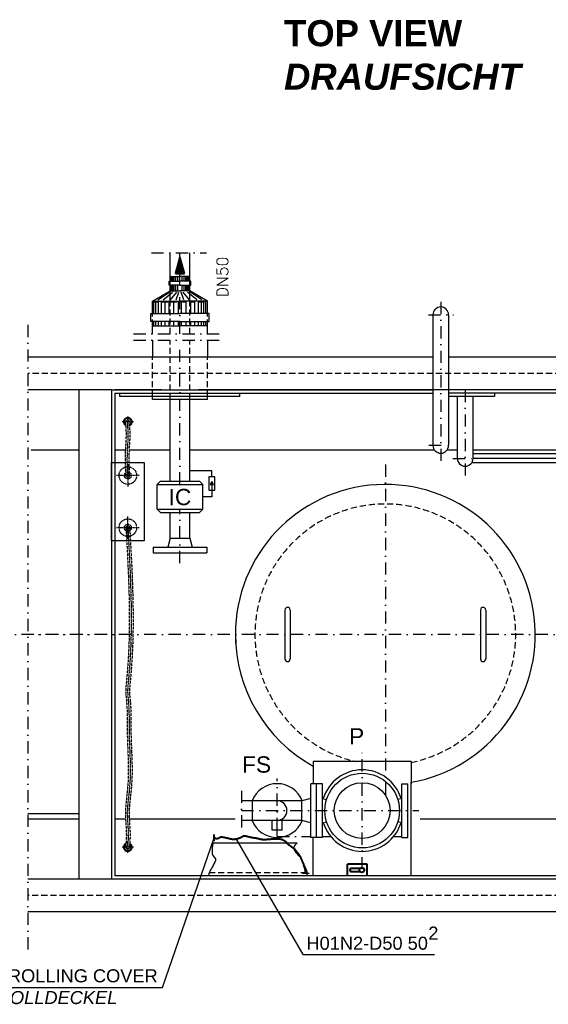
# Model space of a CAD drawing. Header units: millimetres. Extents: x 3957 to 44397, y -13363 to 1692.
# Tile 3 of 18: x 15479 to 17101, y -10078 to -7059. Entities that reach past the tile are written whole.
import ezdxf

# ---------------------------------------------------------------- set-up
doc = ezdxf.new("R2010")
doc.units = ezdxf.units.MM
doc.header["$LTSCALE"] = 0.5
doc.header["$MEASUREMENT"] = 0
doc.linetypes.add('DASHDOT', pattern=[1, 0.5, -0.25, 0, -0.25])
doc.linetypes.add('HIDDEN', pattern=[0.375, 0.25, -0.125])
doc.layers.get('0').update_dxf_attribs({"linetype": 'CONTINUOUS'})
for name, color, linetype in [('1', 7, 'CONTINUOUS'), ('2', 7, 'CONTINUOUS'), ('41', 7, 'CONTINUOUS'), ('44', 7, 'CONTINUOUS'), ('6', 7, 'CONTINUOUS'), ('7', 7, 'CONTINUOUS'), ('8', 7, 'CONTINUOUS'), ('POL_Schraff', 7, 'CONTINUOUS')]:
    doc.layers.add(name, color=color, linetype=linetype)
doc.layers.add('10', color=7, linetype='CONTINUOUS', lineweight=40)
doc.styles.add('ROMANS', font='ROMANS', dxfattribs={"height": 0.2})

# ---------------------------------------------------------------- blocks, each defined once
blk = doc.blocks.new('FPFEIL')
at = {"layer": '10', "color": 7, "linetype": 'Continuous'}
for p, q in [((-20.0004, 4.1486), (-15.4843, 4.1485)), ((-20, 4.5991), (-17.1636, 4.5989)), ((-20, 2.7989), (-10.4464, 2.7992)), ((-20, 2.3491), (-8.7671, 2.3489)), ((-20, 0.549), (-2.0492, 0.549)), ((-19.9997, 5.3586), (-19.9999, -5.3592)), ((-19.9999, 5.0489), (-18.8432, 5.0485)), ((-19.9999, 3.2487), (-12.126, 3.2489)), ((-19.9999, 1.4485), (-5.4081, 1.4489)), ((-19.9999, 0.9987), (-3.7285, 0.9993)), ((-19.9999, -5.3592), (0, 0)), ((-19.9998, 3.6985), (-13.8053, 3.6992)), ((-19.9998, 1.8983), (-7.0874, 1.8993)), ((0, 0), (-19.9997, 5.3586)), ((-19.9994, 0.0988), (-0.3696, 0.0993)), ((-20.0001, -1.701), (-6.3475, -1.7015)), ((-20.0001, -3.5012), (-13.0651, -3.5012)), ((-20.0001, -5.3014), (-19.7826, -5.3009)), ((-20, -1.2512), (-4.6684, -1.2512)), ((-20, -3.0514), (-11.386, -3.0509)), ((-19.9999, -0.3516), (-1.3095, -0.351)), ((-19.9999, -0.8014), (-2.9893, -0.801)), ((-19.9997, -4.8509), (-18.1038, -4.8514)), ((-19.9996, -2.6009), (-9.7062, -2.601)), ((-19.9996, -4.4011), (-16.424, -4.4014)), ((-19.9995, -2.1511), (-8.027, -2.1507)), ((-19.9995, -3.9513), (-14.7449, -3.9512))]:
    blk.add_line(p, q, dxfattribs=at)

msp = doc.modelspace()

# ---------------------------------------------------------------- hatches: boundary and pattern name
at = {"ltscale": 150}
h = msp.add_hatch(color=256, dxfattribs=at)
h.dxf.hatch_style = 1
h.paths.add_polyline_path([(16068.6, -8474.7), (16063.2, -8484.1), (16074, -8484.1)])

# ---------------------------------------------------------------- linework, layer by layer
at = {"linetype": 'Continuous'}
msp.add_lwpolyline([(15760.7, -8416.2), (15860.7, -8416.2), (15860.7, -8656.2), (15760.7, -8656.2)], close=True, dxfattribs=at)
at = {"ltscale": 150}
for points in [[(16068.6, -8460.7), (16068.6, -8441.7), (16000.8, -8441.7), (16000.8, -8441.7)], [(16068.6, -8481), (16068.6, -8521.6), (16040.7, -8521.6), (16040.7, -8521.6)]]:
    msp.add_lwpolyline(points, dxfattribs=at)
for points in [[(16059.6, -8501.2), (16077.6, -8501.2), (16077.6, -8460.7), (16059.6, -8460.7)], [(16068.6, -8474.7), (16063.2, -8484.1), (16074, -8484.1)]]:
    msp.add_lwpolyline(points, close=True, dxfattribs=at)
at = {"linetype": 'Continuous'}
for centre, radius, start, end in [((15810.7, -8291.5), 13.4, 295.2028, 244.5909), ((15810.7, -8291.5), 10.7, 302.5324, 237.1878), ((15810.7, -9595.8), 13.4, 114.493, 64.117), ((15810.7, -9595.8), 10.7, 122.4727, 57.4104)]:
    msp.add_arc(centre, radius, start, end, dxfattribs=at)
at = {"layer": '1', "color": 7, "linetype": 'Continuous', "ltscale": 150}
for start, end in [(21.5791, 158.5644), (201.4356, 338.4209)]:
    msp.add_arc((16268.7, -9483.6), 82.5, start, end, dxfattribs=at)
at = {"layer": '10', "color": 7, "linetype": 'Continuous', "ltscale": 150}
for p, q in [((16075.8, -9576.9), (16075.8, -9556.9)), ((16544.5, -9648.1), (16484.5, -9648.1)), ((16484.5, -9683.1), (16484.5, -9648.1)), ((16494.5, -9660.6), (16522.9, -9660.6)), ((16544.5, -9683.1), (16544.5, -9648.1)), ((16494.5, -9670.6), (16522.9, -9670.6))]:
    msp.add_line(p, q, dxfattribs=at)
msp.add_circle((16528.5, -9665.6), 7.5, dxfattribs=at)
msp.add_ellipse((16494.5, -9665.6), major_axis=(0, 5), ratio=0.45525, start_param=0, end_param=3.141593, dxfattribs=at)
for points, knots in [([(16222.1, -9572.6), (16220.4, -9572.4), (16218.8, -9572.2), (16217.2, -9571.8), (16216.1, -9571.5), (16215, -9571.3), (16213.9, -9571), (16212.8, -9570.7), (16211.7, -9570.4), (16210.6, -9570.2), (16208.9, -9569.7), (16207.3, -9569.3), (16205.6, -9568.9), (16204.3, -9568.6), (16202.9, -9568.3), (16201.5, -9568.1), (16200.3, -9567.9), (16199.1, -9567.9), (16197.8, -9567.7), (16196.2, -9567.4), (16194.6, -9567.1), (16192.9, -9566.9), (16191.8, -9566.7), (16190.7, -9566.6), (16189.6, -9566.5), (16188.1, -9566.2), (16186.6, -9566), (16185.1, -9565.6), (16184, -9565.4), (16182.9, -9565.1), (16181.8, -9564.8), (16180.9, -9564.6), (16179.9, -9564.3), (16178.9, -9564), (16177.7, -9563.6), (16176.5, -9563), (16175.2, -9562.8), (16174.3, -9562.6), (16173.3, -9562.5), (16172.4, -9562.4), (16171.5, -9562.2), (16170.7, -9561.9), (16169.9, -9561.9), (16168.9, -9561.9), (16168, -9561.9), (16167, -9561.9), (16166.8, -9561.9), (16166.5, -9561.9), (16166.2, -9561.9), (16165.9, -9561.9), (16165.7, -9561.9), (16165.4, -9561.9), (16165.1, -9561.9), (16164.8, -9562.2), (16164.6, -9562.4), (16164.3, -9562.5), (16164, -9562.6), (16163.7, -9562.8), (16162.9, -9563.2), (16162.1, -9563.9), (16161.3, -9564.4), (16160.8, -9564.7), (16160.2, -9564.9), (16159.6, -9565.2), (16159, -9565.6), (16158.6, -9566.2), (16158, -9566.5), (16156.9, -9567), (16155.8, -9567.2), (16154.7, -9567.7), (16154.1, -9567.9), (16153.6, -9568.3), (16153.1, -9568.5), (16152.1, -9568.9), (16151.1, -9569), (16150.2, -9569.3), (16149.5, -9569.6), (16148.8, -9569.9), (16148.1, -9570.2), (16147.5, -9570.4), (16146.7, -9570.4), (16146.1, -9570.6), (16145.2, -9570.8), (16144.5, -9571.2), (16143.6, -9571.4), (16143.1, -9571.5), (16142.5, -9571.3), (16142, -9571.4), (16141.3, -9571.5), (16140.6, -9571.8), (16139.9, -9571.8), (16139, -9571.8), (16138, -9571.8), (16137, -9571.8), (16136.4, -9571.8), (16135.7, -9571.8), (16135, -9571.8), (16133.9, -9571.8), (16132.8, -9571.8), (16131.7, -9571.8), (16130.9, -9571.8), (16130, -9571.5), (16129.2, -9571.4), (16128.5, -9571.3), (16127.9, -9571.1), (16127.2, -9571), (16126.1, -9570.8), (16125, -9570.8), (16123.9, -9570.6), (16123.2, -9570.4), (16122.6, -9569.9), (16121.8, -9569.7), (16121, -9569.6), (16120.2, -9569.5), (16119.4, -9569.3), (16118.3, -9569.1), (16117.2, -9568.8), (16116.1, -9568.5), (16115.4, -9568.4), (16114.7, -9568.3), (16114, -9568.1), (16113.1, -9567.9), (16112.1, -9567.5), (16111.2, -9567.3), (16110.5, -9567.1), (16109.8, -9567), (16109.1, -9566.9), (16108.3, -9566.7), (16107.5, -9566.6), (16106.6, -9566.5), (16105.5, -9566.3), (16104.4, -9566.2), (16103.3, -9566.1), (16102.7, -9566), (16102, -9565.6), (16101.3, -9565.6), (16100.7, -9565.6), (16100.2, -9565.6), (16099.6, -9565.6), (16099, -9565.6), (16098.3, -9565.6), (16097.6, -9565.6), (16097.2, -9565.6), (16096.8, -9565.6), (16096.4, -9565.6), (16095.9, -9565.6), (16095.5, -9565.9), (16095.1, -9566.1), (16094.7, -9566.2), (16094.3, -9566.3), (16093.9, -9566.5), (16093.6, -9566.5), (16093.3, -9566.4), (16093.1, -9566.5), (16092.8, -9566.5), (16092.5, -9566.8), (16092.3, -9566.9), (16092, -9566.9), (16091.7, -9566.8), (16091.4, -9566.9), (16091, -9567.1), (16090.6, -9567.4), (16090.2, -9567.7), (16089.9, -9567.9), (16089.7, -9568.3), (16089.4, -9568.5), (16089.1, -9568.7), (16088.8, -9568.8), (16088.6, -9568.9), (16088.4, -9569), (16088.3, -9569.3), (16088.1, -9569.3), (16087.8, -9569.5), (16087.3, -9569.2), (16086.9, -9569.3), (16086.5, -9569.4), (16086.1, -9569.7), (16085.7, -9569.7), (16085.1, -9569.7), (16084.6, -9569.7), (16084, -9569.7), (16083.8, -9569.7), (16083.5, -9569.7), (16083.2, -9569.7), (16082.9, -9569.7), (16082.7, -9569.7), (16082.4, -9569.7), (16082, -9569.7), (16081.6, -9569.7), (16081.2, -9569.7), (16080.9, -9569.7), (16080.6, -9569.5), (16080.3, -9569.3), (16080.1, -9569.2), (16079.8, -9569.1), (16079.5, -9568.9), (16079.2, -9568.8), (16079, -9568.7), (16078.7, -9568.5), (16078.4, -9568.4), (16078.1, -9568.2), (16077.9, -9568.1), (16077.6, -9568), (16077.3, -9567.8), (16077.1, -9567.7), (16076.9, -9567.6), (16076.8, -9567.4), (16076.6, -9567.3), (16076.4, -9567.1), (16076.1, -9566.9), (16075.8, -9566.9)], [0, 0, 0, 0, 0.032833, 0.032833, 0.032833, 0.055088, 0.055088, 0.055088, 0.077343, 0.077343, 0.077343, 0.110725, 0.110725, 0.110725, 0.138248, 0.138248, 0.138248, 0.162686, 0.162686, 0.162686, 0.195519, 0.195519, 0.195519, 0.217277, 0.217277, 0.217277, 0.247451, 0.247451, 0.247451, 0.269706, 0.269706, 0.269706, 0.289354, 0.289354, 0.289354, 0.314957, 0.314957, 0.314957, 0.33404, 0.33404, 0.33404, 0.350456, 0.350456, 0.350456, 0.369348, 0.369348, 0.369348, 0.374746, 0.374746, 0.374746, 0.380144, 0.380144, 0.380144, 0.386178, 0.386178, 0.386178, 0.392213, 0.392213, 0.392213, 0.411675, 0.411675, 0.411675, 0.423744, 0.423744, 0.423744, 0.437238, 0.437238, 0.437238, 0.460297, 0.460297, 0.460297, 0.472366, 0.472366, 0.472366, 0.492014, 0.492014, 0.492014, 0.506548, 0.506548, 0.506548, 0.520308, 0.520308, 0.520308, 0.537377, 0.537377, 0.537377, 0.548172, 0.548172, 0.548172, 0.561934, 0.561934, 0.561934, 0.580826, 0.580826, 0.580826, 0.59432, 0.59432, 0.59432, 0.61591, 0.61591, 0.61591, 0.632327, 0.632327, 0.632327, 0.646088, 0.646088, 0.646088, 0.667846, 0.667846, 0.667846, 0.68238, 0.68238, 0.68238, 0.698796, 0.698796, 0.698796, 0.721051, 0.721051, 0.721051, 0.734812, 0.734812, 0.734812, 0.75446, 0.75446, 0.75446, 0.768221, 0.768221, 0.768221, 0.784637, 0.784637, 0.784637, 0.806396, 0.806396, 0.806396, 0.820157, 0.820157, 0.820157, 0.830953, 0.830953, 0.830953, 0.844446, 0.844446, 0.844446, 0.852543, 0.852543, 0.852543, 0.861078, 0.861078, 0.861078, 0.869612, 0.869612, 0.869612, 0.875009, 0.875009, 0.875009, 0.881044, 0.881044, 0.881044, 0.886442, 0.886442, 0.886442, 0.896173, 0.896173, 0.896173, 0.903806, 0.903806, 0.903806, 0.909841, 0.909841, 0.909841, 0.913657, 0.913657, 0.913657, 0.921754, 0.921754, 0.921754, 0.930288, 0.930288, 0.930288, 0.941084, 0.941084, 0.941084, 0.946481, 0.946481, 0.946481, 0.951879, 0.951879, 0.951879, 0.959975, 0.959975, 0.959975, 0.96601, 0.96601, 0.96601, 0.972044, 0.972044, 0.972044, 0.978079, 0.978079, 0.978079, 0.984114, 0.984114, 0.984114, 0.990148, 0.990148, 0.990148, 0.993965, 0.993965, 0.993965, 1, 1, 1, 1]), ([(16356.5, -9676.1), (16356.3, -9675.2), (16356.2, -9674.2), (16356, -9673.3), (16355.9, -9672.5), (16356.1, -9671.6), (16356, -9670.8), (16356, -9670.6), (16355.6, -9670.6), (16355.6, -9670.4), (16355.6, -9670.1), (16355.6, -9669.9), (16355.6, -9669.6), (16355.6, -9669.3), (16355.6, -9669), (16355.6, -9668.8), (16355.6, -9668.4), (16355.6, -9667.9), (16355.6, -9667.5), (16355.6, -9667.1), (16355.6, -9666.7), (16355.6, -9666.3), (16355.6, -9666), (16355.6, -9665.8), (16355.6, -9665.5), (16355.6, -9665.3), (16355.2, -9665.3), (16355.2, -9665.1), (16355.1, -9664.8), (16355.3, -9664.5), (16355.2, -9664.2), (16355.1, -9663.8), (16354.9, -9663.4), (16354.8, -9663), (16354.7, -9662.8), (16354.8, -9662.5), (16354.8, -9662.2), (16354.7, -9662), (16354.4, -9661.9), (16354.4, -9661.8), (16354.2, -9661.4), (16354.5, -9660.9), (16354.4, -9660.5), (16354.3, -9660.4), (16354, -9660.3), (16354, -9660.1), (16353.9, -9659.9), (16354.1, -9659.6), (16354, -9659.3), (16353.8, -9659), (16353.7, -9658.8), (16353.6, -9658.5), (16353.4, -9658.2), (16353.3, -9658), (16353.1, -9657.7), (16353, -9657.3), (16352.9, -9656.8), (16352.7, -9656.4), (16352.6, -9656), (16352.5, -9655.6), (16352.3, -9655.2), (16352.2, -9654.9), (16352, -9654.7), (16351.9, -9654.4), (16351.8, -9654.1), (16351.6, -9653.8), (16351.5, -9653.6), (16351.3, -9653.2), (16351.7, -9652.7), (16351.5, -9652.3), (16351.4, -9652.1), (16351.2, -9651.8), (16351.1, -9651.5), (16351, -9651.2), (16350.8, -9651), (16350.7, -9650.7), (16350.5, -9650.3), (16350.8, -9649.8), (16350.7, -9649.5), (16350.6, -9649.2), (16350.3, -9648.9), (16350.3, -9648.6), (16350.2, -9648.4), (16350.3, -9648.1), (16350.3, -9647.8), (16350.2, -9647.4), (16350.1, -9647), (16349.9, -9646.6), (16349.7, -9646.3), (16349.6, -9646), (16349.4, -9645.8), (16349.3, -9645.5), (16349.2, -9645.2), (16349, -9644.9), (16348.9, -9644.7), (16348.8, -9644.4), (16348.6, -9644.1), (16348.4, -9643.6), (16348.1, -9643), (16347.8, -9642.5), (16347.6, -9642.1), (16347.5, -9641.6), (16347.4, -9641.2), (16347.1, -9640.5), (16346.9, -9639.9), (16346.6, -9639.2), (16346.3, -9638.6), (16346, -9638.1), (16345.7, -9637.5), (16345.5, -9637), (16345.6, -9636.4), (16345.3, -9635.9), (16345, -9635.2), (16344.5, -9634.5), (16344.1, -9633.8), (16343.8, -9633.3), (16343.5, -9632.8), (16343.3, -9632.2), (16343, -9631.4), (16342.7, -9630.6), (16342.5, -9629.7), (16342.2, -9628.9), (16341.9, -9628.1), (16341.6, -9627.3), (16341.4, -9626.6), (16341.2, -9625.9), (16340.8, -9625.2), (16340.3, -9624.2), (16339.4, -9623.3), (16338.8, -9622.3), (16338.3, -9621.7), (16338, -9620.9), (16337.5, -9620.3), (16337, -9619.6), (16336.4, -9618.9), (16335.9, -9618.2), (16335.2, -9617.4), (16334.5, -9616.6), (16333.8, -9615.8), (16333.2, -9615), (16332.8, -9614.1), (16332.2, -9613.3), (16331.5, -9612.5), (16330.4, -9612.1), (16329.7, -9611.2), (16329, -9610.3), (16328.4, -9609.3), (16327.7, -9608.4), (16327.1, -9607.7), (16326.6, -9607), (16326, -9606.3), (16325.2, -9605.3), (16324.4, -9604.4), (16323.6, -9603.4), (16322.9, -9602.7), (16322.3, -9602), (16321.5, -9601.4), (16320.9, -9600.9), (16320.1, -9600.6), (16319.5, -9600.2), (16318.5, -9599.5), (16317.5, -9598.8), (16316.6, -9598.1), (16315.8, -9597.5), (16315.3, -9596.6), (16314.5, -9596), (16313.9, -9595.6), (16313.1, -9595.3), (16312.5, -9594.8), (16311.5, -9594.1), (16310.5, -9593.5), (16309.6, -9592.8), (16308.9, -9592.2), (16308.2, -9591.6), (16307.5, -9591.1), (16306.8, -9590.5), (16305.9, -9590.1), (16305.1, -9589.5), (16304.2, -9588.8), (16303.4, -9588.1), (16302.6, -9587.4), (16302, -9586.9), (16301.5, -9586.4), (16301, -9585.8), (16300.2, -9584.9), (16299.6, -9583.8), (16298.9, -9582.9), (16298.4, -9582.2), (16297.9, -9581.5), (16297.3, -9580.8), (16296.6, -9580.2), (16295.9, -9579.7), (16295.2, -9579.2), (16294.3, -9578.5), (16293.3, -9577.8), (16292.3, -9577.1), (16291.8, -9576.7), (16291.3, -9576.3), (16290.7, -9575.9), (16290, -9575.4), (16289, -9575.5), (16288.2, -9575.1), (16287.6, -9574.8), (16287.2, -9574.1), (16286.6, -9573.9), (16286.1, -9573.7), (16285.5, -9573.6), (16284.9, -9573.4), (16284.1, -9573.2), (16283.3, -9572.8), (16282.5, -9572.6), (16281.9, -9572.5), (16281.4, -9572.4), (16280.8, -9572.2), (16280.3, -9572.1), (16279.7, -9571.9), (16279.2, -9571.8), (16278.4, -9571.6), (16277.6, -9571.4), (16276.7, -9571.4), (16275.9, -9571.4), (16275.1, -9571.4), (16274.3, -9571.4), (16273.3, -9571.4), (16272.3, -9571.4), (16271.4, -9571.4), (16270.7, -9571.4), (16270, -9571.4), (16269.3, -9571.4), (16268.6, -9571.4), (16268, -9571.4), (16267.3, -9571.4), (16266.2, -9571.4), (16265.1, -9571.4), (16264, -9571.4), (16263.2, -9571.4), (16262.3, -9571.4), (16261.5, -9571.4), (16260.7, -9571.4), (16259.9, -9571.4), (16259.1, -9571.4), (16257.8, -9571.4), (16256.6, -9571.4), (16255.4, -9571.4), (16254.4, -9571.4), (16253.4, -9571.4), (16252.5, -9571.4), (16251.1, -9571.4), (16249.7, -9571.7), (16248.4, -9571.8), (16247.3, -9571.9), (16246.2, -9571.7), (16245.1, -9571.8), (16244, -9571.9), (16242.9, -9572.1), (16241.8, -9572.2), (16240.3, -9572.4), (16238.8, -9572.5), (16237.3, -9572.6), (16236.2, -9572.7), (16235.1, -9573), (16234, -9573), (16232.9, -9573), (16231.8, -9573), (16230.7, -9573), (16229.1, -9573), (16227.4, -9573), (16225.8, -9573), (16224.5, -9573), (16223.3, -9572.8), (16222.1, -9572.6)], [0, 0, 0, 0, 0.014658, 0.014658, 0.014658, 0.027291, 0.027291, 0.027291, 0.030269, 0.030269, 0.030269, 0.03448, 0.03448, 0.03448, 0.038691, 0.038691, 0.038691, 0.045007, 0.045007, 0.045007, 0.051323, 0.051323, 0.051323, 0.055534, 0.055534, 0.055534, 0.058512, 0.058512, 0.058512, 0.062723, 0.062723, 0.062723, 0.069381, 0.069381, 0.069381, 0.073592, 0.073592, 0.073592, 0.07657, 0.07657, 0.07657, 0.082886, 0.082886, 0.082886, 0.085864, 0.085864, 0.085864, 0.090075, 0.090075, 0.090075, 0.094783, 0.094783, 0.094783, 0.099491, 0.099491, 0.099491, 0.106149, 0.106149, 0.106149, 0.112807, 0.112807, 0.112807, 0.117515, 0.117515, 0.117515, 0.122223, 0.122223, 0.122223, 0.128539, 0.128539, 0.128539, 0.133248, 0.133248, 0.133248, 0.137955, 0.137955, 0.137955, 0.144272, 0.144272, 0.144272, 0.14898, 0.14898, 0.14898, 0.153191, 0.153191, 0.153191, 0.159849, 0.159849, 0.159849, 0.164557, 0.164557, 0.164557, 0.169265, 0.169265, 0.169265, 0.173973, 0.173973, 0.173973, 0.183389, 0.183389, 0.183389, 0.190047, 0.190047, 0.190047, 0.201385, 0.201385, 0.201385, 0.210801, 0.210801, 0.210801, 0.219482, 0.219482, 0.219482, 0.231759, 0.231759, 0.231759, 0.241175, 0.241175, 0.241175, 0.254492, 0.254492, 0.254492, 0.267808, 0.267808, 0.267808, 0.279146, 0.279146, 0.279146, 0.297258, 0.297258, 0.297258, 0.309535, 0.309535, 0.309535, 0.323017, 0.323017, 0.323017, 0.339461, 0.339461, 0.339461, 0.354644, 0.354644, 0.354644, 0.371088, 0.371088, 0.371088, 0.3892, 0.3892, 0.3892, 0.402682, 0.402682, 0.402682, 0.422093, 0.422093, 0.422093, 0.436982, 0.436982, 0.436982, 0.449259, 0.449259, 0.449259, 0.46737, 0.46737, 0.46737, 0.482259, 0.482259, 0.482259, 0.494535, 0.494535, 0.494535, 0.512648, 0.512648, 0.512648, 0.526129, 0.526129, 0.526129, 0.541312, 0.541312, 0.541312, 0.557756, 0.557756, 0.557756, 0.569667, 0.569667, 0.569667, 0.587779, 0.587779, 0.587779, 0.601261, 0.601261, 0.601261, 0.614742, 0.614742, 0.614742, 0.632854, 0.632854, 0.632854, 0.643382, 0.643382, 0.643382, 0.656698, 0.656698, 0.656698, 0.667225, 0.667225, 0.667225, 0.675906, 0.675906, 0.675906, 0.689222, 0.689222, 0.689222, 0.697904, 0.697904, 0.697904, 0.706585, 0.706585, 0.706585, 0.719392, 0.719392, 0.719392, 0.732025, 0.732025, 0.732025, 0.746763, 0.746763, 0.746763, 0.757291, 0.757291, 0.757291, 0.767818, 0.767818, 0.767818, 0.784662, 0.784662, 0.784662, 0.797295, 0.797295, 0.797295, 0.809928, 0.809928, 0.809928, 0.828877, 0.828877, 0.828877, 0.843615, 0.843615, 0.843615, 0.864775, 0.864775, 0.864775, 0.881619, 0.881619, 0.881619, 0.898594, 0.898594, 0.898594, 0.92185, 0.92185, 0.92185, 0.938824, 0.938824, 0.938824, 0.955669, 0.955669, 0.955669, 0.980934, 0.980934, 0.980934, 1, 1, 1, 1])]:
    msp.add_open_spline(points, degree=3, knots=knots, dxfattribs=at)
at = {"layer": '2', "color": 7, "linetype": 'DASHDOT', "ltscale": 150}
for p, q in [((15882.9, -7773.6), (16051.9, -7773.6)), ((15503.9, -7994.4), (15503.9, -9920.6)), ((15828.1, -8021.7), (16113.3, -8021.7)), ((15828.1, -8041.7), (16113.3, -8041.7))]:
    msp.add_line(p, q, dxfattribs=at)
at = {"layer": '2', "color": 7, "linetype": 'DASHDOT', "ltscale": 5}
for p, q in [((15827.7, -8291.5), (15793.6, -8291.5)), ((15810.7, -8274.4), (15810.7, -8308.5)), ((15810.7, -8421.8), (15810.7, -8490.5)), ((15845, -8456.2), (15776.4, -8456.2)), ((15810.7, -8650.5), (15810.7, -8581.8)), ((15845, -8616.2), (15776.4, -8616.2)), ((15827.7, -9595.8), (15793.6, -9595.8)), ((15810.7, -9612.8), (15810.7, -9578.7))]:
    msp.add_line(p, q, dxfattribs=at)
at = {"layer": '2', "color": 7, "linetype": 'Continuous', "ltscale": 150}
msp.add_line((16366.5, -9676.1), (16346.5, -9676.1), dxfattribs=at)
at = {"layer": '2', "color": 7, "linetype": 'HIDDEN', "ltscale": 5}
for centre, radius in [((15810.7, -8456.2), 26.9), ((15810.7, -8456.2), 10.7), ((15810.7, -8456.2), 5.73), ((15810.7, -8616.2), 26.9), ((15810.7, -8616.2), 10.7), ((15810.7, -8616.2), 5.73)]:
    msp.add_circle(centre, radius, dxfattribs=at)
for centre, start, end in [((15810.7, -8291.5), 0, 180), ((15810.7, -9595.8), 180, 0)]:
    msp.add_arc(centre, 5.73, start, end, dxfattribs=at)
for points, knots in [([(15805, -8456.6), (15805, -8456.5), (15804.1, -8437), (15801.5, -8390.3), (15808.1, -8337), (15804.7, -8301.5), (15804.9, -8293.1), (15804.9, -8291.5)], [407.215601, 407.215601, 407.215601, 407.215601, 407.709886, 465.700436, 547.235315, 567.70053, 572.396176, 572.396176, 572.396176, 572.396176]), ([(15816.4, -8456.2), (15815.6, -8436.8), (15813, -8390.3), (15819.5, -8337), (15816.2, -8301.5), (15816.3, -8293.1), (15816.4, -8291.5)], [407.708993, 407.708993, 407.708993, 407.708993, 465.700436, 547.235315, 567.70053, 572.396177, 572.396177, 572.396177, 572.396177])]:
    msp.add_open_spline(points, degree=3, knots=knots, dxfattribs=at)
at = {"layer": '2', "color": 7, "linetype": 'DASHDOT', "ltscale": 5}
msp.add_open_spline([(15810.7, -8456.2), (15809.9, -8436.8), (15807.3, -8390.3), (15813.8, -8337), (15810.4, -8301.5), (15810.6, -8293.1), (15810.7, -8291.5)], degree=3, knots=[407.708993, 407.708993, 407.708993, 407.708993, 465.700436, 547.235314, 567.70053, 572.396176, 572.396176, 572.396176, 572.396176], dxfattribs=at)
at = {"layer": '2', "color": 7, "linetype": 'HIDDEN', "ltscale": 5}
for points in [[(15805, -8616.2), (15806.7, -9084.1), (15804.4, -9119.2), (15807, -9152.5), (15808.7, -9233.8), (15810.3, -9409.6), (15803.4, -9489), (15805.9, -9570.5), (15804.9, -9591), (15804.9, -9595.7)], [(15816.4, -8616.2), (15818.2, -9084.1), (15815.9, -9119.2), (15818.5, -9152.5), (15820.1, -9233.8), (15821.8, -9409.6), (15814.9, -9489), (15817.3, -9570.5), (15816.3, -9591), (15816.4, -9595.7)]]:
    msp.add_spline(points, degree=3, dxfattribs=at)
at = {"layer": '2', "color": 7, "linetype": 'DASHDOT', "ltscale": 5}
msp.add_spline([(15810.7, -8616.2), (15812.4, -9084.1), (15810.1, -9119.2), (15812.7, -9152.5), (15814.4, -9233.8), (15816.1, -9409.6), (15809.1, -9489), (15811.6, -9570.5), (15810.6, -9591), (15810.7, -9595.7)], degree=3, dxfattribs=at)
at = {"layer": '41', "linetype": 'Continuous', "ltscale": 150}
for p, q in [((15940.5, -7923.6), (15940.5, -7773.6)), ((16000.8, -7923.6), (16000.8, -7773.6)), ((15886.5, -8021.7), (15886.5, -7996.9)), ((16054.8, -8021.7), (16054.8, -7996.9)), ((15886.5, -8041.7), (15886.5, -8093.6)), ((16054.8, -8041.7), (16054.8, -8093.6)), ((15786.5, -8213.6), (15786.5, -8203.6)), ((16131.5, -8193.6), (16027.8, -8193.6)), ((16154.8, -8213.6), (16154.8, -8203.6)), ((16154.8, -8213.6), (15786.5, -8213.6)), ((15886.5, -8223.6), (15886.5, -8213.6)), ((16054.8, -8223.6), (15886.5, -8223.6)), ((15940.5, -8473.6), (15940.5, -8223.6)), ((16000.8, -8473.6), (16000.8, -8223.6)), ((16054.8, -8223.6), (16054.8, -8213.6)), ((15900.7, -8483.6), (15910.7, -8473.6)), ((15910.7, -8473.6), (16030.7, -8473.6)), ((16030.7, -8473.6), (16040.7, -8483.6)), ((15900.7, -8559.6), (15900.7, -8483.6)), ((15900.7, -8483.6), (16040.7, -8483.6)), ((16040.7, -8559.6), (16040.7, -8483.6)), ((15910.7, -8569.6), (15900.7, -8559.6)), ((15900.7, -8559.6), (16040.7, -8559.6)), ((15910.7, -8569.6), (16030.7, -8569.6)), ((15940.5, -8648.6), (15940.5, -8569.6)), ((16000.8, -8648.6), (16000.8, -8569.6)), ((16040.7, -8559.6), (16030.7, -8569.6)), ((15940.5, -8648.6), (15933.3, -8675.6)), ((15940.5, -8648.6), (16000.8, -8648.6)), ((16000.8, -8648.6), (16008, -8675.6)), ((15888.2, -8675.6), (16053.2, -8675.6)), ((15888.2, -8675.6), (15888.2, -8693.6)), ((15888.2, -8693.6), (16053.2, -8693.6)), ((16053.2, -8675.6), (16053.2, -8693.6))]:
    msp.add_line(p, q, dxfattribs=at)
at = {"layer": '41', "linetype": 'DASHDOT', "ltscale": 150}
for p, q in [((15970.7, -8021.7), (15970.7, -7773.6)), ((15970.7, -8483.6), (15970.7, -8041.7)), ((15970.7, -8724.6), (15970.7, -8559.6)), ((15827.7, -9595.8), (15792.8, -9595.8))]:
    msp.add_line(p, q, dxfattribs=at)
at = {"layer": '41', "linetype": 'HIDDEN', "ltscale": 150}
for p, q in [((15886.5, -7923.6), (16054.8, -7923.6)), ((15886.5, -7996.9), (15886.5, -7923.6)), ((15940.5, -8021.7), (15940.5, -7923.6)), ((16000.8, -8021.7), (16000.8, -7923.6)), ((16054.8, -7996.9), (16054.8, -7923.6)), ((15940.5, -8223.6), (15940.5, -8041.7)), ((16000.8, -8223.6), (16000.8, -8041.7)), ((15886.5, -8213.6), (15886.5, -8093.6)), ((16054.8, -8213.6), (16054.8, -8093.6))]:
    msp.add_line(p, q, dxfattribs=at)
at = {"layer": '41', "color": 7, "linetype": 'DASHDOT', "ltscale": 150}
for p, q in [((16770.7, -7923.5), (16770.7, -8418.6)), ((16732.6, -7963.6), (16810.1, -7963.6)), ((16845.7, -8193.6), (16845.7, -8457.3)), ((16734.1, -8363.6), (16806.7, -8363.6)), ((16600.7, -8422.3), (16600.7, -9464.3)), ((16808.2, -8403.6), (16869.8, -8403.6)), ((19127.2, -8943.6), (14700.8, -8943.6)), ((15820.7, -8943.6), (15503.9, -8943.6)), ((16529.7, -9663.7), (16529.7, -9303.5)), ((16268.7, -9543.8), (16268.7, -9385.6)), ((16159, -9422.6), (16159, -9556.1)), ((16159, -9483.6), (16703.2, -9483.6)), ((16268.7, -9563.1), (16268.7, -9543.8)), ((16268.7, -9563.1), (16371.7, -9563.1)), ((16407.7, -9563.1), (16433.2, -9563.1)), ((16626.1, -9563.1), (16651.7, -9563.1))]:
    msp.add_line(p, q, dxfattribs=at)
at = {"layer": '41', "color": 7, "linetype": 'Continuous', "ltscale": 150}
for p, q in [((16746.5, -7963.6), (16746.5, -8363.6)), ((16794.8, -7963.6), (16794.8, -8363.6)), ((16746.5, -8093.6), (15503.9, -8093.6)), ((17346.5, -8093.6), (16794.8, -8093.6)), ((15760.7, -8193.6), (15503.9, -8193.6)), ((15660.7, -8193.6), (15660.7, -9693.6)), ((15760.7, -8193.6), (16746.5, -8193.6)), ((15760.7, -8193.6), (15760.7, -9693.6)), ((15913.5, -8193.6), (15770.7, -8193.6)), ((15770.7, -8203.6), (16746.5, -8203.6)), ((15770.7, -8203.6), (15770.7, -9683.6)), ((17420.5, -8193.6), (16131.5, -8193.6)), ((17346.5, -8193.6), (16794.8, -8193.6)), ((17346.5, -8203.6), (16794.8, -8203.6)), ((16935.7, -8203.6), (16935.7, -8213.6)), ((16935.7, -8213.6), (16794.8, -8213.6)), ((16821.6, -8403.6), (16821.6, -8213.6)), ((16869.8, -8403.6), (16869.8, -8213.6)), ((15513.9, -8377.9), (15660.7, -8377.9)), ((15770.7, -8377.9), (15803.6, -8377.9)), ((15816.6, -8377.9), (15940.5, -8377.9)), ((16000.8, -8377.9), (16751.3, -8377.9)), ((16790, -8377.9), (16821.6, -8377.9)), ((16869.8, -8377.9), (17271.6, -8377.9)), ((17271.6, -8389.5), (16869.8, -8389.5)), ((17276.1, -8417.8), (16865.2, -8417.8)), ((17271.6, -8403.6), (16869.8, -8403.6)), ((16292.7, -8868.6), (16292.7, -9018.6)), ((16308.7, -8868.6), (16308.7, -9018.6)), ((16892.7, -8868.6), (16892.7, -9018.6)), ((16908.7, -8868.6), (16908.7, -9018.6)), ((16679.7, -9333.6), (16379.7, -9333.6)), ((16379.7, -9333.6), (16379.7, -9401.1)), ((16679.7, -9333.6), (16679.7, -9401.1)), ((16371.7, -9566.1), (16371.7, -9401.1)), ((16407.7, -9401.1), (16371.7, -9401.1)), ((16389.7, -9566.1), (16389.7, -9401.1)), ((16407.7, -9566.1), (16407.7, -9401.1)), ((16651.7, -9566.1), (16651.7, -9401.1)), ((16669.7, -9566.1), (16669.7, -9401.1)), ((16679.7, -9683.6), (16679.7, -9396.8)), ((16371.7, -9446.2), (16344.7, -9453.5)), ((16407.7, -9446.2), (16420.3, -9449.6)), ((16651.7, -9446.2), (16639, -9449.6)), ((16344.7, -9453.5), (16159, -9453.5)), ((16192.7, -9513.8), (16192.7, -9453.5)), ((16344.7, -9513.8), (16344.7, -9453.5)), ((15660.7, -9493.6), (15503.9, -9493.6)), ((15503.9, -9509.3), (15660.7, -9509.3)), ((15770.7, -9509.3), (15803.8, -9509.3)), ((15815.3, -9509.3), (16140.2, -9509.3)), ((16707.7, -9509.3), (17637.8, -9509.3)), ((16344.7, -9513.8), (16159, -9513.8)), ((16253.7, -9543.8), (16253.7, -9513.8)), ((16283.7, -9543.8), (16283.7, -9513.8)), ((16371.7, -9521), (16344.7, -9513.8)), ((16407.7, -9521), (16420.3, -9517.6)), ((16651.7, -9521), (16639, -9517.6)), ((16283.7, -9543.8), (16253.7, -9543.8)), ((16407.7, -9566.1), (16371.7, -9566.1)), ((16379.7, -9683.6), (16379.7, -9566.1)), ((16329.8, -9583.6), (16071.9, -9583.6)), ((18350.7, -9683.6), (15770.7, -9683.6)), ((15760.7, -9693.6), (15503.9, -9693.6)), ((18360.7, -9693.6), (15760.7, -9693.6)), ((18717.1, -9793.6), (15503.9, -9793.6))]:
    msp.add_line(p, q, dxfattribs=at)
at = {"layer": '41', "color": 7, "linetype": 'HIDDEN', "ltscale": 150}
for p, q in [((18490.3, -8143.6), (15503.9, -8143.6)), ((16359.8, -9674.6), (16059.8, -9674.6)), ((18460.7, -9743.6), (15503.9, -9743.6))]:
    msp.add_line(p, q, dxfattribs=at)
at = {"layer": '41', "color": 7, "linetype": 'Continuous', "ltscale": 150}
for radius in [114.5, 85.5]:
    msp.add_circle((16529.7, -9483.6), radius, dxfattribs=at)
for centre, radius, start, end in [((16770.7, -7963.6), 24.1, 0, 180), ((16770.7, -8363.6), 24.1, 180, 0), ((16845.7, -8403.6), 24.1, 180, 0), ((16600.7, -8943.6), 460, 279.889, 179.9994), ((16300.7, -8868.6), 8, 0, 180), ((16900.7, -8868.6), 8, 0, 180), ((16600.7, -8943.6), 460, 180, 241.2862), ((16600.7, -8943.6), 460, 180, 183.2888), ((16300.7, -9018.6), 8, 180, 0), ((16900.7, -9018.6), 8, 180, 0), ((16529.7, -9483.6), 125, 17.4353, 162.5647), ((16268.7, -9483.6), 30.1, 270, 90), ((16529.7, -9483.6), 125, 197.4353, 342.5647)]:
    msp.add_arc(centre, radius, start, end, dxfattribs=at)
at = {"layer": '41', "color": 7, "linetype": 'HIDDEN', "ltscale": 150}
msp.add_arc((16600.7, -8943.6), 400, 281.3908, 257.1614, dxfattribs=at)
at = {"layer": '41', "color": 7, "linetype": 'Continuous', "ltscale": 150}
for points, knots in [([(16071.9, -9583.6), (16070.8, -9587.9), (16070.3, -9592.3), (16069.8, -9596.6), (16068.9, -9603.2), (16069.3, -9610.6), (16069.8, -9616.6), (16070.3, -9623.3), (16082.6, -9629.9), (16079.8, -9636.6), (16076.9, -9643.3), (16073.3, -9649.9), (16069.8, -9656.6), (16066.5, -9662.7), (16062.8, -9668.5), (16059.8, -9674.6), (16058.4, -9677.3), (16058.9, -9680.7), (16059.8, -9683.6)], [0, 0, 0, 0, 0.122458, 0.122458, 0.122458, 0.308535, 0.308535, 0.308535, 0.516575, 0.516575, 0.516575, 0.724615, 0.724615, 0.724615, 0.916265, 0.916265, 0.916265, 1, 1, 1, 1]), ([(16329.8, -9583.6), (16324.9, -9587.2), (16320, -9591.9), (16319.8, -9596.6), (16319.3, -9603), (16324.9, -9610.4), (16329.8, -9616.6), (16332.8, -9620.5), (16337.3, -9622.6), (16339.8, -9626.6), (16343.7, -9633), (16346.8, -9639.7), (16349.8, -9646.6), (16353.7, -9655.8), (16359.7, -9664.7), (16359.8, -9674.6), (16359.8, -9677.6), (16359.8, -9680.6), (16359.8, -9683.6)], [0, 0, 0, 0, 0.143811, 0.143811, 0.143811, 0.33996, 0.33996, 0.33996, 0.464016, 0.464016, 0.464016, 0.660165, 0.660165, 0.660165, 0.921051, 0.921051, 0.921051, 1, 1, 1, 1])]:
    msp.add_open_spline(points, degree=3, knots=knots, dxfattribs=at)
at = {"layer": '44', "linetype": 'Continuous', "ltscale": 150}
for p, q in [((15940.4, -7845.9), (15970.7, -7845.9)), ((15940.4, -7860.2), (15940.4, -7845.9)), ((15942.2, -7860.2), (15942.2, -7845.9)), ((15944.9, -7860.2), (15944.9, -7845.9)), ((15948.4, -7860.2), (15948.4, -7845.9)), ((15952.9, -7860.2), (15952.9, -7845.9)), ((15958.2, -7860.2), (15958.2, -7845.9)), ((15964.4, -7860.2), (15964.4, -7845.9)), ((16000.9, -7845.9), (15970.7, -7845.9)), ((15976.9, -7860.2), (15976.9, -7845.9)), ((15983.1, -7860.2), (15983.1, -7845.9)), ((15988.4, -7860.2), (15988.4, -7845.9)), ((15992.9, -7860.2), (15992.9, -7845.9)), ((15996.4, -7860.2), (15996.4, -7845.9)), ((15999.1, -7860.2), (15999.1, -7845.9)), ((16000.9, -7860.2), (16000.9, -7845.9)), ((15937.7, -7860.2), (15970.7, -7860.2)), ((15937.7, -7872.6), (15937.7, -7860.2)), ((15970.7, -7872.6), (15937.7, -7872.6)), ((15940.4, -7890.4), (15940.4, -7872.6)), ((15942.2, -7890.4), (15942.2, -7872.6)), ((15944.9, -7890.4), (15944.9, -7872.6)), ((15948.4, -7890.4), (15948.4, -7872.6)), ((15952.9, -7890.4), (15952.9, -7872.6)), ((15958.2, -7890.4), (15958.2, -7872.6)), ((15964.4, -7890.4), (15964.4, -7872.6)), ((16003.6, -7860.2), (15970.7, -7860.2)), ((15970.7, -7872.6), (16003.6, -7872.6)), ((15976.9, -7890.4), (15976.9, -7872.6)), ((15983.1, -7890.4), (15983.1, -7872.6)), ((15988.4, -7890.4), (15988.4, -7872.6)), ((15992.9, -7890.4), (15992.9, -7872.6)), ((15996.4, -7890.4), (15996.4, -7872.6)), ((15999.1, -7890.4), (15999.1, -7872.6)), ((16000.9, -7890.4), (16000.9, -7872.6)), ((16003.6, -7872.6), (16003.6, -7860.2)), ((15886.1, -7921.7), (15940.4, -7890.4)), ((15903.2, -7917.7), (15938.7, -7894.4)), ((15919.2, -7917.7), (15947.9, -7894.4)), ((15940.4, -7890.4), (15970.7, -7890.4)), ((15941.2, -7917.7), (15961, -7894.4)), ((15958.8, -7917.7), (15966.8, -7894.4)), ((16000.9, -7890.4), (15970.7, -7890.4)), ((15982.5, -7917.7), (15974.5, -7894.4)), ((16000.1, -7917.7), (15980.3, -7894.4)), ((16022.1, -7917.7), (15993.4, -7894.4)), ((16055.2, -7921.7), (16000.9, -7890.4)), ((16038.1, -7917.7), (16002.6, -7894.4)), ((15886.1, -7921.7), (15970.7, -7921.7)), ((15886.1, -7959.3), (15886.1, -7921.7)), ((15890.8, -7959.3), (15890.8, -7921.7)), ((15897.1, -7959.3), (15897.1, -7921.7)), ((15904.9, -7959.3), (15904.9, -7921.7)), ((15914.3, -7959.3), (15914.3, -7921.7)), ((15925.2, -7959.3), (15925.2, -7921.7)), ((15937.8, -7959.3), (15937.8, -7921.7)), ((15951.9, -7959.3), (15951.9, -7921.7)), ((15966, -7959.3), (15966, -7921.7)), ((16055.2, -7921.7), (15970.7, -7921.7)), ((15975.4, -7959.3), (15975.4, -7921.7)), ((15989.4, -7959.3), (15989.4, -7921.7)), ((16003.5, -7959.3), (16003.5, -7921.7)), ((16016.1, -7959.3), (16016.1, -7921.7)), ((16027, -7959.3), (16027, -7921.7)), ((16036.4, -7959.3), (16036.4, -7921.7)), ((16044.2, -7959.3), (16044.2, -7921.7)), ((16050.5, -7959.3), (16050.5, -7921.7)), ((16055.2, -7959.3), (16055.2, -7921.7)), ((15881.4, -7959.3), (15970.7, -7959.3)), ((15881.4, -7984.4), (15881.4, -7959.3)), ((16059.9, -7959.3), (15970.7, -7959.3)), ((16059.9, -7984.4), (16059.9, -7959.3)), ((15970.7, -7984.4), (15881.4, -7984.4)), ((15886.1, -7996.9), (15886.1, -7984.4)), ((15886.1, -7996.9), (15970.7, -7996.9)), ((15890.8, -7996.9), (15890.8, -7984.4)), ((15897.1, -7996.9), (15897.1, -7984.4)), ((15904.9, -7996.9), (15904.9, -7984.4)), ((15914.3, -7996.9), (15914.3, -7984.4)), ((15925.2, -7996.9), (15925.2, -7984.4)), ((15937.8, -7996.9), (15937.8, -7984.4)), ((15951.9, -7996.9), (15951.9, -7984.4)), ((15966, -7996.9), (15966, -7984.4)), ((15970.7, -7984.4), (16059.9, -7984.4)), ((16055.2, -7996.9), (15970.7, -7996.9)), ((15975.4, -7996.9), (15975.4, -7984.4)), ((15989.4, -7996.9), (15989.4, -7984.4)), ((16003.5, -7996.9), (16003.5, -7984.4)), ((16016.1, -7996.9), (16016.1, -7984.4)), ((16027, -7996.9), (16027, -7984.4)), ((16036.4, -7996.9), (16036.4, -7984.4)), ((16044.2, -7996.9), (16044.2, -7984.4)), ((16050.5, -7996.9), (16050.5, -7984.4)), ((16055.2, -7996.9), (16055.2, -7984.4))]:
    msp.add_line(p, q, dxfattribs=at)
at = {"layer": '6', "color": 7, "linetype": 'Continuous', "ltscale": 150}
for q in [(16143.6, -9571.4), (16751.6, -9925.1)]:
    msp.add_line((16348.6, -9925.1), q, dxfattribs=at)
at = {"layer": '8', "color": 7, "linetype": 'Continuous', "ltscale": 150}
for p, q in [((15917, -10025.8), (16075.8, -9566.9)), ((14951.6, -10025.8), (15917, -10025.8))]:
    msp.add_line(p, q, dxfattribs=at)
at = {"layer": 'POL_Schraff', "linetype": 'Continuous', "ltscale": 150}
for p, q in [((16651.7, -9401.1), (16669.7, -9401.1)), ((16651.7, -9566.1), (16669.7, -9566.1))]:
    msp.add_line(p, q, dxfattribs=at)

# ---------------------------------------------------------------- block references
at = {"layer": '41', "linetype": 'Continuous', "ltscale": 150, "xscale": 2.5, "yscale": 2.5, "rotation": 90}
msp.add_blockref('FPFEIL', (15970.7, -7786.5), dxfattribs=at)

# ---------------------------------------------------------------- texts
at = {"color": 7, "linetype": 'Continuous', "char_height": 50, "width": 76.866, "attachment_point": 2, "style": 'ROMANS'}
for s, insert in [('{\\fArial|b0|i0|c0|p34;IC}', (15970.7, -8497.2)), ('{\\fArial|b0|i0|c0|p34;P}', (16512.6, -9230.9)), ('{\\fArial|b0|i0|c0|p34;FS}', (16205.7, -9317.3))]:
    msp.add_mtext(s, dxfattribs=dict(at, insert=insert))
at = {"layer": '6', "linetype": 'DASHDOT', "ltscale": 150, "style": 'ROMANS'}
msp.add_text('DN50', height=35, rotation=90, dxfattribs=at).set_placement((16118.6, -7909.7))
at = {"layer": '6', "color": 7, "linetype": 'Continuous', "ltscale": 150, "char_height": 40, "attachment_point": 1, "style": 'ROMANS'}
for s, insert, width in [('{\\fArial|b0|i0|c0|p34;2}', (16732.5, -9839.3), 40.858), ('{\\fArial|b0|i0|c0|p34;H01N2-D50 50}', (16358.6, -9870.3), 402.136)]:
    msp.add_mtext(s, dxfattribs=dict(at, insert=insert, width=width))
at = {"layer": '7', "color": 7, "linetype": 'Continuous', "ltscale": 150, "attachment_point": 1, "style": 'ROMANS'}
for s, insert, char_height, width in [('{\\fArial|b1|i0|c0|p34;TOP VIEW \\fArial|b1|i1|c0|p34;DRAUFSICHT\\H1.0213x; }', (16290, -7060), 80, 611.268), ('{\\fArial|b0|i0|c0|p34;CONNECTION TO ROLLING COVER \\fArial|b0|i1|c0|p34;ANSCHLUSS AN ROLLDECKEL\\H1.0215x; }', (14958.6, -9970.2), 40, 959.35)]:
    msp.add_mtext(s, dxfattribs=dict(at, insert=insert, char_height=char_height, width=width))

doc.saveas('drawing.dxf')
